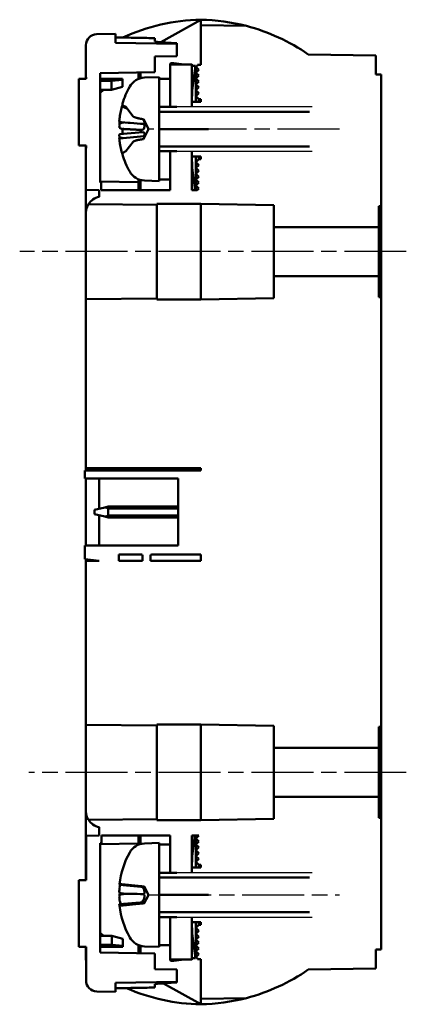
# Model space of a CAD drawing. Header units: millimetres. Extents: x 0 to 110, y 0 to 170.
# Tile 1 of 4: x 0 to 35, y 9 to 99. Entities that reach past the tile are written whole.
import ezdxf

# ---------------------------------------------------------------- set-up
doc = ezdxf.new("R2010")
doc.units = ezdxf.units.MM
doc.linetypes.add('CHAIN', pattern=[0.3543, 0.2362, -0.0295, 0.0591, -0.0295])
for name, color, linetype, lineweight in [('Arêtes visibles(ISO)', 7, 'Continuous', 50), ('Filetages(ISO)', 7, 'Continuous', 25), ("Géométrie d'esquisse(ISO)", 7, 'Continuous', 50), ("Trait d'axe(ISO)", 7, 'Continuous', 25)]:
    doc.layers.add(name, color=color, linetype=linetype, lineweight=lineweight)

msp = doc.modelspace()

# ---------------------------------------------------------------- linework, layer by layer
at = {"layer": 'Arêtes visibles(ISO)'}
for p, q in [((12.918, 97.102), (16.557, 99.15)), ((16.557, 98.65), (16.557, 99.15)), ((16.557, 99.15), (16.557, 99.15)), ((20.734, 98.577), (16.557, 98.65)), ((16.557, 98.65), (16.557, 95.036)), ((8.757, 97.85), (7.04, 97.82)), ((8.757, 97.05), (8.757, 97.85)), ((12.357, 97.435), (12.357, 97.157)), ((6.057, 96.82), (6.057, 93.904)), ((14.357, 96.952), (8.757, 97.05)), ((14.357, 96.952), (14.357, 96.992)), ((14.357, 95.822), (14.357, 96.952)), ((12.357, 95.787), (14.357, 95.822)), ((12.357, 94.34), (12.357, 95.787)), ((32.557, 95.871), (26.383, 95.979)), ((32.557, 94.15), (32.557, 95.871)), ((15.757, 95.05), (13.757, 95.05)), ((13.757, 95.05), (13.757, 93.75)), ((13.818, 95.186), (14.907, 95.05)), ((14.095, 95.169), (13.818, 95.186)), ((15.046, 95.05), (14.095, 95.169)), ((15.757, 91.65), (15.757, 95.05)), ((16.064, 94.923), (15.779, 94.959)), ((16.064, 94.923), (15.788, 94.94)), ((15.788, 92.69), (16.064, 94.923)), ((16.124, 94.615), (16.026, 94.615)), ((16.124, 94.703), (16.037, 94.701)), ((16.257, 94.972), (16.124, 94.838)), ((16.124, 94.838), (16.391, 94.571)), ((16.124, 94.838), (16.124, 94.304)), ((16.391, 94.571), (16.124, 94.304)), ((16.557, 95.036), (16.257, 95.036)), ((16.257, 95.036), (16.257, 94.972)), ((6.069, 93.754), (5.407, 93.754)), ((5.407, 93.754), (5.407, 87.654)), ((6.057, 93.904), (6.069, 93.904)), ((6.057, 93.754), (6.057, 93.904)), ((6.069, 93.904), (6.069, 93.754)), ((7.357, 94.252), (12.357, 94.34)), ((7.357, 93.904), (7.357, 94.252)), ((7.369, 93.904), (7.357, 93.904)), ((7.369, 87.404), (7.369, 93.904)), ((7.369, 93.754), (8.407, 93.754)), ((8.407, 93.754), (8.407, 93.554)), ((9.407, 93.754), (8.407, 93.754)), ((8.407, 93.554), (9.407, 93.665)), ((9.407, 93.665), (9.407, 93.754)), ((9.407, 93.022), (9.407, 93.665)), ((10.857, 94.313), (10.857, 93.736)), ((11.057, 94.317), (11.057, 93.802)), ((12.757, 93.9), (11.405, 93.853)), ((12.757, 93.75), (12.757, 93.9)), ((13.757, 93.75), (12.757, 93.75)), ((16.124, 94.304), (16.391, 94.037)), ((16.124, 94.304), (16.124, 93.77)), ((16.391, 94.037), (16.124, 93.77)), ((16.124, 93.77), (16.391, 93.503)), ((16.124, 93.77), (16.124, 93.236)), ((33.069, 94.15), (32.557, 94.15)), ((33.069, 82.1), (33.069, 94.15)), ((8.407, 93.554), (7.369, 93.554)), ((7.657, 92.754), (7.369, 92.465)), ((7.369, 92.754), (8.407, 92.754)), ((8.407, 93.554), (8.407, 92.754)), ((9.407, 93.022), (8.407, 92.754)), ((16.391, 93.503), (16.124, 93.236)), ((16.124, 93.236), (16.391, 92.969)), ((16.124, 93.236), (16.124, 92.702)), ((16.391, 92.969), (16.124, 92.702)), ((16.124, 92.702), (16.391, 92.434)), ((16.124, 92.702), (16.124, 92.167)), ((16.391, 92.434), (16.124, 92.167)), ((16.124, 92.167), (16.391, 91.9)), ((16.124, 92.167), (16.124, 91.65)), ((16.391, 91.9), (16.557, 91.9)), ((16.391, 91.65), (16.391, 91.9)), ((16.557, 91.9), (16.557, 91.65)), ((9.398, 91.433), (9.398, 91.311)), ((9.489, 91.285), (9.707, 91.176)), ((9.707, 91.176), (10.37, 90.312)), ((16.557, 91.65), (15.757, 91.65)), ((11.316, 90.056), (11.757, 89.225)), ((9.304, 89.783), (9.936, 89.727)), ((9.398, 89.16), (9.398, 88.709)), ((11.757, 89.225), (11.757, 89.075)), ((9.116, 88.296), (11.375, 88.494)), ((9.132, 88.686), (11.252, 88.871)), ((11.086, 88.857), (11.086, 89.076)), ((11.757, 89.075), (11.316, 88.244)), ((5.407, 87.654), (6.069, 87.654)), ((6.057, 87.404), (6.057, 87.654)), ((6.069, 87.404), (6.057, 87.404)), ((6.057, 87.404), (6.057, 83.597)), ((6.069, 87.654), (6.069, 87.404)), ((7.357, 84.274), (7.357, 87.404)), ((7.357, 87.404), (7.369, 87.404)), ((10.37, 87.989), (9.707, 87.124)), ((9.707, 87.124), (9.489, 87.016)), ((15.757, 83.576), (15.757, 86.65)), ((15.757, 86.65), (16.557, 86.65)), ((16.124, 86.65), (16.124, 86.133)), ((16.391, 86.4), (16.124, 86.133)), ((16.391, 86.4), (16.391, 86.65)), ((16.557, 86.4), (16.391, 86.4)), ((16.557, 86.65), (16.557, 86.4)), ((16.04, 83.576), (15.788, 85.61)), ((16.124, 86.133), (16.391, 85.866)), ((16.124, 86.133), (16.124, 85.599)), ((16.391, 85.866), (16.124, 85.599)), ((16.124, 85.599), (16.391, 85.332)), ((16.124, 85.599), (16.124, 85.065)), ((16.391, 85.332), (16.124, 85.065)), ((16.124, 85.065), (16.391, 84.798)), ((16.124, 85.065), (16.124, 84.53)), ((16.391, 84.798), (16.124, 84.53)), ((10.857, 84.313), (7.357, 84.374)), ((7.457, 84.273), (7.357, 84.274)), ((7.457, 83.576), (7.457, 84.273)), ((10.857, 84.564), (10.857, 84.313)), ((10.857, 84.313), (10.857, 83.576)), ((11.057, 84.498), (11.057, 83.576)), ((11.405, 84.447), (12.757, 84.4)), ((12.757, 84.4), (12.757, 84.55)), ((12.757, 84.55), (13.757, 84.55)), ((13.757, 84.55), (13.757, 83.576)), ((16.124, 84.53), (16.391, 84.263)), ((16.124, 84.53), (16.124, 83.996)), ((16.391, 84.263), (16.124, 83.996)), ((16.124, 83.996), (16.391, 83.729)), ((16.124, 83.996), (16.124, 83.576)), ((16.391, 83.729), (16.238, 83.576)), ((6.057, 83.597), (7.257, 83.576)), ((6.057, 81.493), (6.057, 83.597)), ((7.257, 83.576), (7.257, 82.963)), ((13.757, 83.576), (7.457, 83.576)), ((16.238, 83.576), (15.757, 83.576)), ((6.287, 82.29), (12.557, 82.235)), ((12.557, 82.235), (12.557, 82.317)), ((12.557, 82.317), (16.557, 82.317)), ((12.557, 73.665), (12.557, 82.235)), ((16.557, 82.317), (23.257, 82.2)), ((16.557, 82.317), (16.557, 73.583)), ((23.257, 82.2), (23.257, 80.2)), ((32.857, 80.2), (32.857, 82.1)), ((32.857, 82.1), (33.069, 82.1)), ((33.069, 82.1), (33.069, 73.8)), ((6.057, 81.493), (6.057, 73.609)), ((23.257, 80.2), (32.857, 80.2)), ((23.257, 75.7), (23.257, 80.2)), ((32.857, 80.2), (32.857, 75.7)), ((32.857, 75.7), (23.257, 75.7)), ((23.257, 75.7), (23.257, 73.7)), ((32.857, 73.8), (32.857, 75.7)), ((33.069, 73.8), (32.857, 73.8)), ((33.069, 34.5), (33.069, 73.8)), ((12.557, 73.665), (6.057, 73.609)), ((6.057, 73.609), (6.057, 58.147)), ((12.557, 73.583), (12.557, 73.665)), ((16.557, 73.583), (12.557, 73.583)), ((23.257, 73.7), (16.557, 73.583)), ((16.557, 57.95), (5.957, 57.95)), ((5.957, 57.95), (5.957, 57.22)), ((6.057, 58.147), (7.257, 58.168)), ((6.057, 57.95), (6.057, 58.147)), ((7.257, 58.168), (7.257, 58.147)), ((7.257, 58.147), (16.557, 58.147)), ((7.257, 58.147), (7.257, 57.95)), ((16.557, 58.147), (16.557, 57.95)), ((5.957, 57.22), (14.507, 57.22)), ((6.057, 51.09), (6.057, 57.22)), ((7.257, 57.22), (7.257, 54.446)), ((14.507, 57.22), (14.507, 51.09)), ((6.857, 54.35), (7.792, 54.574)), ((6.857, 53.95), (6.857, 54.35)), ((7.792, 54.574), (8.107, 54.65)), ((8.107, 54.65), (14.507, 54.65)), ((8.107, 54.482), (8.107, 53.819)), ((8.107, 54.482), (14.507, 54.482)), ((7.792, 53.726), (6.857, 53.95)), ((7.257, 53.854), (7.257, 51.09)), ((8.107, 53.65), (7.792, 53.726)), ((8.107, 53.819), (14.507, 53.819)), ((8.107, 53.65), (14.507, 53.65)), ((14.507, 51.09), (5.957, 51.09)), ((5.957, 51.09), (5.957, 49.83)), ((5.957, 49.83), (7.257, 49.686)), ((6.057, 49.701), (6.057, 49.819)), ((7.257, 49.68), (6.057, 49.701)), ((6.057, 49.701), (6.057, 34.692)), ((7.257, 49.686), (7.257, 49.68)), ((9.077, 49.701), (9.077, 50.27)), ((9.077, 50.27), (11.127, 50.27)), ((11.227, 49.701), (9.077, 49.701)), ((11.227, 50.17), (11.227, 49.701)), ((11.977, 49.701), (11.977, 50.17)), ((16.557, 49.701), (11.977, 49.701)), ((12.077, 50.27), (16.557, 50.27)), ((16.557, 50.27), (16.557, 49.701)), ((6.057, 34.692), (12.557, 34.635)), ((6.057, 26.808), (6.057, 34.692)), ((12.557, 34.635), (12.557, 34.717)), ((12.557, 34.717), (16.557, 34.717)), ((12.557, 26.065), (12.557, 34.635)), ((16.557, 34.717), (23.257, 34.6)), ((16.557, 34.717), (16.557, 25.983)), ((23.257, 34.6), (23.257, 32.6)), ((32.857, 32.6), (32.857, 34.5)), ((32.857, 34.5), (33.069, 34.5)), ((33.069, 34.5), (33.069, 26.2)), ((23.257, 32.6), (32.857, 32.6)), ((23.257, 32.6), (23.257, 28.1)), ((32.857, 32.6), (32.857, 28.1)), ((32.857, 28.1), (23.257, 28.1)), ((23.257, 28.1), (23.257, 26.1)), ((32.857, 26.2), (32.857, 28.1)), ((6.057, 26.808), (6.057, 20.495)), ((23.257, 26.1), (16.557, 25.983)), ((33.069, 26.2), (32.857, 26.2)), ((33.069, 14.15), (33.069, 26.2)), ((12.557, 26.065), (6.287, 26.011)), ((7.257, 25.338), (7.257, 24.572)), ((12.557, 25.983), (12.557, 26.065)), ((16.557, 25.983), (12.557, 25.983)), ((7.257, 24.572), (6.069, 24.551)), ((6.069, 24.551), (6.069, 20.495)), ((7.469, 23.876), (7.469, 24.572)), ((7.469, 24.572), (13.757, 24.572)), ((10.869, 24.572), (10.869, 23.835)), ((11.057, 23.802), (11.057, 24.572)), ((13.757, 24.572), (13.757, 23.75)), ((15.757, 21.65), (15.757, 24.572)), ((15.757, 24.572), (16.39, 24.572)), ((15.788, 22.69), (16.021, 24.572)), ((16.124, 24.304), (16.124, 24.572)), ((16.391, 24.571), (16.124, 24.304)), ((16.124, 24.304), (16.391, 24.037)), ((16.124, 23.77), (16.124, 24.304)), ((16.39, 24.572), (16.391, 24.571)), ((7.369, 23.874), (7.469, 23.876)), ((7.369, 13.896), (7.369, 23.874)), ((7.369, 23.774), (10.869, 23.835)), ((10.869, 23.835), (10.869, 23.74)), ((12.757, 23.9), (11.405, 23.853)), ((12.757, 23.75), (12.757, 23.9)), ((13.757, 23.75), (12.757, 23.75)), ((16.391, 24.037), (16.124, 23.77)), ((16.124, 23.77), (16.391, 23.503)), ((16.124, 23.236), (16.124, 23.77)), ((16.391, 23.503), (16.124, 23.236)), ((16.124, 23.236), (16.391, 22.969)), ((16.124, 22.702), (16.124, 23.236)), ((16.391, 22.969), (16.124, 22.702)), ((16.124, 22.702), (16.391, 22.434)), ((16.124, 22.167), (16.124, 22.702)), ((16.557, 21.65), (15.757, 21.65)), ((16.391, 22.434), (16.124, 22.167)), ((16.124, 22.167), (16.391, 21.9)), ((16.124, 21.65), (16.124, 22.167)), ((16.391, 21.9), (16.557, 21.9)), ((16.391, 21.9), (16.391, 21.65)), ((16.557, 21.9), (16.557, 21.65)), ((6.069, 20.495), (5.419, 20.495)), ((5.419, 20.495), (5.419, 14.395)), ((9.113, 20.067), (11.4, 19.867)), ((11.392, 19.913), (11.757, 19.225)), ((11.757, 19.075), (11.392, 18.388)), ((11.757, 19.225), (11.757, 19.075)), ((9.116, 18.297), (11.375, 18.494)), ((15.757, 13.25), (15.757, 16.65)), ((15.757, 16.65), (16.557, 16.65)), ((16.124, 16.133), (16.124, 16.65)), ((16.391, 16.4), (16.124, 16.133)), ((16.391, 16.65), (16.391, 16.4)), ((16.557, 16.4), (16.391, 16.4)), ((16.557, 16.65), (16.557, 16.4)), ((7.669, 15.395), (7.369, 15.695)), ((8.419, 15.395), (7.369, 15.395)), ((8.419, 15.395), (8.419, 14.595)), ((8.419, 15.395), (9.419, 15.127)), ((16.064, 13.377), (15.788, 15.61)), ((16.124, 16.133), (16.391, 15.866)), ((16.124, 15.599), (16.124, 16.133)), ((16.391, 15.866), (16.124, 15.599)), ((16.124, 15.599), (16.391, 15.332)), ((16.124, 15.065), (16.124, 15.599)), ((16.391, 15.332), (16.124, 15.065)), ((7.369, 14.595), (8.419, 14.595)), ((8.419, 14.595), (8.419, 14.395)), ((9.419, 14.484), (8.419, 14.595)), ((9.419, 14.484), (9.419, 15.127)), ((9.419, 14.395), (9.419, 14.484)), ((10.869, 14.56), (10.869, 13.835)), ((11.057, 13.832), (11.057, 14.498)), ((11.405, 14.447), (12.757, 14.4)), ((12.757, 14.4), (12.757, 14.55)), ((12.757, 14.55), (13.757, 14.55)), ((13.757, 14.55), (13.757, 13.25)), ((16.124, 15.065), (16.391, 14.798)), ((16.124, 14.53), (16.124, 15.065)), ((16.391, 14.798), (16.124, 14.53)), ((16.124, 14.53), (16.391, 14.263)), ((16.124, 13.996), (16.124, 14.53)), ((5.419, 14.395), (6.069, 14.395)), ((6.057, 14.395), (6.057, 13.731)), ((6.057, 13.731), (6.057, 13.316)), ((6.057, 13.731), (6.069, 13.731)), ((6.069, 14.395), (6.069, 11.328)), ((7.369, 14.395), (8.419, 14.395)), ((12.369, 13.809), (7.369, 13.896)), ((8.419, 14.395), (9.419, 14.395)), ((12.369, 12.361), (12.369, 13.809)), ((16.124, 13.686), (16.026, 13.686)), ((16.124, 13.597), (16.037, 13.599)), ((16.391, 14.263), (16.124, 13.996)), ((16.124, 13.996), (16.391, 13.729)), ((16.124, 13.462), (16.124, 13.996)), ((16.391, 13.729), (16.124, 13.462)), ((32.557, 12.429), (32.557, 14.15)), ((32.557, 14.15), (33.069, 14.15)), ((13.757, 13.25), (15.757, 13.25)), ((14.907, 13.25), (13.818, 13.114)), ((13.818, 13.114), (14.095, 13.132)), ((15.046, 13.25), (14.095, 13.132)), ((16.064, 13.377), (15.779, 13.342)), ((15.788, 13.36), (16.064, 13.377)), ((16.124, 13.462), (16.257, 13.329)), ((16.257, 13.329), (16.257, 13.264)), ((16.257, 13.264), (16.557, 13.264)), ((16.557, 13.264), (16.557, 9.65)), ((14.369, 12.326), (12.369, 12.361)), ((14.369, 11.196), (14.369, 12.326)), ((26.383, 12.322), (32.557, 12.429)), ((8.769, 11.098), (14.369, 11.196)), ((8.769, 10.298), (8.769, 11.098)), ((12.369, 10.992), (12.369, 10.714)), ((16.557, 9.15), (13.152, 11.067)), ((14.369, 11.156), (14.369, 11.196)), ((7.051, 10.328), (8.769, 10.298)), ((16.557, 9.65), (20.734, 9.723)), ((16.557, 9.65), (16.557, 9.15)), ((16.557, 9.15), (16.557, 9.15))]:
    msp.add_line(p, q, dxfattribs=at)
for centre, radius, start, end in [((16.868, 81.383), 17.77, 91.0027, 114.74402), ((16.247, 81.383), 17.77, 75.37721, 89), ((16.247, 81.383), 17.77, 55.22266, 75.37721), ((7.057, 96.82), 1, 91, 180), ((11.46, 92.254), 1.6, 92, 150.99028), ((17.057, 89.15), 8, 150.99028, 163.05565), ((9.564, 91.433), 0.166, 163.05565, 243.5), ((9.564, 86.867), 0.166, 116.5, 196.94435), ((17.057, 89.15), 8, 196.94435, 209.00972), ((11.46, 86.046), 1.6, 209.00972, 268), ((7.557, 81.493), 1.5, 101.53696, 147.90641), ((11.127, 50.17), 0.1, 0, 90), ((12.077, 50.17), 0.1, 90, 180), ((7.557, 26.808), 1.5, 212.09359, 258.46304), ((11.46, 22.254), 1.6, 92, 150.99028), ((17.057, 19.15), 8, 150.99028, 172.86768), ((17.057, 19.15), 8, 187.13232, 209.00972), ((11.46, 16.046), 1.6, 209.00972, 268), ((7.057, 13.316), 1, 180, 188.55945), ((16.247, 26.918), 17.77, 284.62279, 304.77734), ((7.069, 11.328), 1, 180, 269), ((16.868, 26.918), 17.77, 246.40443, 268.9973), ((16.247, 26.918), 17.77, 271, 284.62279)]:
    msp.add_arc(centre, radius, start, end, dxfattribs=at)
for centre, major_axis, ratio, start_param, end_param in [((17.046, 112.014), (-26.168, 0), 0.577086, 1.390663, 1.467884), ((17.013, 89.279), (-7.552, -2.59), 0.963239, 5.671629, 5.818417), ((8.363, 90.022), (1.542, -0.232), 0.079063, 5.238527, 5.380432), ((16.843, 90.089), (-7.705, -1.761), 0.626371, 5.990135, 6.014413), ((8.363, 89.701), (-1.542, -0.212), 0.095585, 2.071893, 2.420963), ((17.013, 88.648), (-7.954, 0.697), 0.06685, 0.151551, 0.298338), ((8.363, 88.275), (1.542, -0.146), 0.128866, 0.827625, 1.068776), ((16.843, 88.508), (-7.497, 2.503), 0.836284, 0.398903, 0.41097), ((17.013, 89.184), (-4.859, -6.335), 0.993949, 5.515316, 5.66523), ((6.024, 54.15), (2.5, 0), 0.239999, 0.585686, 0.785398), ((6.024, 54.15), (2.5, 0), 0.239999, 5.497787, 5.6975), ((17.013, 19.506), (-7.924, -0.98), 0.704068, 6.01141, 6.050646), ((8.363, 19.463), (1.542, -0.272), 0.004216, 5.227356, 5.587492), ((16.843, 20.351), (-7.781, -1.39), 0.158252, 6.037405, 6.128312), ((8.363, 19.069), (-1.542, -0.268), 0.023877, 2.080863, 2.440998), ((17.013, 18.733), (-7.94, 0.839), 0.558467, 0.204623, 0.281214), ((17.057, -3.865), (26.168, 0), 0.577086, 1.673709, 1.75093)]:
    msp.add_ellipse(centre, major_axis=major_axis, ratio=ratio, start_param=start_param, end_param=end_param, dxfattribs=at)
for points, knots in [([(8.757, 97.534), (8.997, 97.53), (9.237, 97.525), (9.717, 97.516), (9.957, 97.511), (10.437, 97.502), (10.677, 97.497), (11.157, 97.488), (11.397, 97.483), (11.877, 97.474), (12.117, 97.469), (12.357, 97.465)], [0.0999408, 0.0999408, 0.0999408, 0.0999408, 0.1719557, 0.1719557, 0.2439705, 0.2439705, 0.3159854, 0.3159854, 0.3880002, 0.3880002, 0.4600151, 0.4600151, 0.4600151, 0.4600151]), ([(13.757, 95.05), (13.757, 95.073), (13.763, 95.096), (13.783, 95.142), (13.798, 95.164), (13.818, 95.186)], [0, 0, 0, 0, 0.0430199, 0.0430199, 0.08603981, 0.08603981, 0.08603981, 0.08603981]), ([(15.788, 94.94), (15.778, 94.959), (15.77, 94.977), (15.76, 95.014), (15.757, 95.032), (15.757, 95.05)], [0, 0, 0, 0, 0.03060343, 0.03060343, 0.06120685, 0.06120685, 0.06120685, 0.06120685]), ([(15.757, 92.089), (15.757, 92.189), (15.76, 92.29), (15.77, 92.49), (15.778, 92.59), (15.788, 92.69)], [0, 0, 0, 0, 0.03060343, 0.03060343, 0.06120685, 0.06120685, 0.06120685, 0.06120685]), ([(9.489, 91.169), (9.474, 91.176), (9.458, 91.187), (9.432, 91.212), (9.418, 91.231), (9.402, 91.268), (9.398, 91.291), (9.398, 91.311)], [0.05659998, 0.05659998, 0.05659998, 0.05659998, 0.06162651, 0.06162651, 0.06776774, 0.06776774, 0.07392503, 0.07392503, 0.07392503, 0.07392503]), ([(9.144, 90.224), (9.138, 90.183), (9.132, 90.136), (9.122, 90.047), (9.118, 90.003), (9.113, 89.93), (9.112, 89.895), (9.113, 89.841), (9.114, 89.821), (9.118, 89.806), (9.12, 89.802), (9.121, 89.8)], [0, 0, 0, 0, 0.01285996, 0.01285996, 0.02571992, 0.02571992, 0.03841194, 0.03841194, 0.05110395, 0.05110395, 0.05644229, 0.05644229, 0.05644229, 0.05644229]), ([(11.291, 90.06), (11.31, 90.021), (11.328, 89.983), (11.361, 89.907), (11.378, 89.864), (11.401, 89.785), (11.407, 89.749), (11.407, 89.691), (11.401, 89.665), (11.383, 89.637), (11.375, 89.629), (11.367, 89.623)], [0.23104215, 0.23104215, 0.23104215, 0.23104215, 0.24321787, 0.24321787, 0.25700514, 0.25700514, 0.27079242, 0.27079242, 0.28457969, 0.28457969, 0.29197487, 0.29197487, 0.29197487, 0.29197487]), ([(9.121, 89.673), (9.121, 89.666), (9.12, 89.659), (9.116, 89.61), (9.114, 89.564), (9.112, 89.476), (9.112, 89.434), (9.116, 89.365), (9.119, 89.333), (9.128, 89.285), (9.133, 89.269), (9.141, 89.26), (9.142, 89.258), (9.144, 89.257)], [0.02354194, 0.02354194, 0.02354194, 0.02354194, 0.02575103, 0.02575103, 0.0384746, 0.0384746, 0.05119816, 0.05119816, 0.06396744, 0.06396744, 0.07673673, 0.07673673, 0.08003865, 0.08003865, 0.08003865, 0.08003865]), ([(9.398, 89.16), (9.398, 89.161), (9.402, 89.163), (9.418, 89.164), (9.432, 89.164), (9.458, 89.163), (9.474, 89.163), (9.489, 89.162)], [0.02470436, 0.02470436, 0.02470436, 0.02470436, 0.03086166, 0.03086166, 0.03700288, 0.03700288, 0.04202941, 0.04202941, 0.04202941, 0.04202941]), ([(9.936, 89.727), (9.997, 89.722), (10.057, 89.717), (10.528, 89.678), (10.946, 89.65), (11.367, 89.623)], [-3.6108453, -3.6108453, -3.6108453, -3.6108453, -3.593638, -3.593638, -3.4681207, -3.4681207, -3.4681207, -3.4681207]), ([(11.367, 89.623), (11.375, 89.598), (11.383, 89.573), (11.401, 89.499), (11.407, 89.451), (11.407, 89.365), (11.401, 89.321), (11.378, 89.245), (11.361, 89.212), (11.323, 89.155), (11.298, 89.129), (11.245, 89.093), (11.218, 89.083), (11.192, 89.08), (11.189, 89.08), (11.185, 89.08), (11.181, 89.079)], [-0.08116454, -0.08116454, -0.08116454, -0.08116454, -0.07376936, -0.07376936, -0.05998209, -0.05998209, -0.04619482, -0.04619482, -0.03240754, -0.03240754, -0.01620377, -0.01620377, 0, 0, 0, 0.00239212, 0.00239212, 0.00239212, 0.00239212]), ([(9.132, 88.686), (9.13, 88.685), (9.129, 88.684), (9.122, 88.676), (9.118, 88.66), (9.113, 88.617), (9.112, 88.586), (9.113, 88.515), (9.114, 88.473), (9.118, 88.416), (9.12, 88.398), (9.121, 88.379)], [0.00854947, 0.00854947, 0.00854947, 0.00854947, 0.01285996, 0.01285996, 0.02571992, 0.02571992, 0.03841194, 0.03841194, 0.05110395, 0.05110395, 0.05644229, 0.05644229, 0.05644229, 0.05644229]), ([(9.116, 88.296), (9.114, 88.296), (9.113, 88.293), (9.112, 88.277), (9.112, 88.257), (9.116, 88.208), (9.119, 88.175), (9.128, 88.099), (9.133, 88.056), (9.141, 88.003), (9.142, 87.992), (9.144, 87.981)], [0.0311286, 0.0311286, 0.0311286, 0.0311286, 0.03851169, 0.03851169, 0.05119818, 0.05119818, 0.06396747, 0.06396747, 0.07673675, 0.07673675, 0.08003868, 0.08003868, 0.08003868, 0.08003868]), ([(11.252, 88.871), (11.259, 88.872), (11.265, 88.872), (11.298, 88.87), (11.323, 88.86), (11.361, 88.83), (11.378, 88.81), (11.401, 88.756), (11.407, 88.722), (11.407, 88.651), (11.401, 88.608), (11.383, 88.541), (11.376, 88.517), (11.367, 88.493)], [0.2230502, 0.2230502, 0.2230502, 0.2230502, 0.2270141, 0.2270141, 0.24321787, 0.24321787, 0.25700514, 0.25700514, 0.27079242, 0.27079242, 0.28457969, 0.28457969, 0.29190781, 0.29190781, 0.29190781, 0.29190781]), ([(11.375, 88.494), (11.381, 88.494), (11.385, 88.494), (11.401, 88.489), (11.407, 88.479), (11.407, 88.446), (11.401, 88.423), (11.378, 88.365), (11.361, 88.331), (11.335, 88.281), (11.326, 88.263), (11.316, 88.244)], [-0.07859149, -0.07859149, -0.07859149, -0.07859149, -0.07376936, -0.07376936, -0.05998209, -0.05998209, -0.04619482, -0.04619482, -0.03240754, -0.03240754, -0.02564259, -0.02564259, -0.02564259, -0.02564259]), ([(9.398, 86.867), (9.398, 86.888), (9.402, 86.912), (9.418, 86.95), (9.432, 86.97), (9.458, 86.996), (9.474, 87.008), (9.489, 87.016)], [0.02470436, 0.02470436, 0.02470436, 0.02470436, 0.03086166, 0.03086166, 0.03700288, 0.03700288, 0.04202941, 0.04202941, 0.04202941, 0.04202941]), ([(15.788, 85.61), (15.778, 85.71), (15.77, 85.81), (15.76, 86.011), (15.757, 86.111), (15.757, 86.211)], [0, 0, 0, 0, 0.03060343, 0.03060343, 0.06120685, 0.06120685, 0.06120685, 0.06120685]), ([(6.057, 81.493), (6.057, 81.638), (6.079, 81.768), (6.179, 82.146), (6.287, 82.29), (6.287, 82.29)], [1.8968114, 1.8968114, 1.8968114, 1.8968114, 1.9741101, 1.9741101, 2.164166, 2.164166, 2.164166, 2.164166]), ([(6.287, 26.011), (6.287, 26.011), (6.274, 26.03), (6.201, 26.159), (6.107, 26.345), (6.063, 26.665), (6.057, 26.734), (6.057, 26.808)], [2.1615853, 2.1615853, 2.1615853, 2.1615853, 2.2293833, 2.2293833, 2.3825336, 2.3825336, 2.4205725, 2.4205725, 2.4205725, 2.4205725]), ([(15.757, 22.089), (15.757, 22.189), (15.76, 22.29), (15.77, 22.49), (15.778, 22.59), (15.788, 22.69)], [0, 0, 0, 0, 0.03060343, 0.03060343, 0.06120685, 0.06120685, 0.06120685, 0.06120685]), ([(9.119, 20.143), (9.116, 20.117), (9.114, 20.095), (9.112, 20.072), (9.112, 20.067), (9.113, 20.067)], [0.02582673, 0.02582673, 0.02582673, 0.02582673, 0.0384746, 0.0384746, 0.04804118, 0.04804118, 0.04804118, 0.04804118]), ([(9.144, 19.838), (9.138, 19.808), (9.132, 19.77), (9.122, 19.686), (9.118, 19.64), (9.113, 19.555), (9.112, 19.51), (9.113, 19.427), (9.114, 19.389), (9.118, 19.346), (9.12, 19.334), (9.121, 19.323)], [0, 0, 0, 0, 0.01285996, 0.01285996, 0.02571992, 0.02571992, 0.03841194, 0.03841194, 0.05110395, 0.05110395, 0.05644229, 0.05644229, 0.05644229, 0.05644229]), ([(11.24, 19.881), (11.251, 19.865), (11.261, 19.847), (11.298, 19.783), (11.323, 19.733), (11.361, 19.643), (11.378, 19.595), (11.401, 19.5), (11.407, 19.451), (11.407, 19.365), (11.401, 19.322), (11.383, 19.263), (11.375, 19.244), (11.367, 19.227)], [0.22064069, 0.22064069, 0.22064069, 0.22064069, 0.2270141, 0.2270141, 0.24321787, 0.24321787, 0.25700514, 0.25700514, 0.27079242, 0.27079242, 0.28457969, 0.28457969, 0.29197487, 0.29197487, 0.29197487, 0.29197487]), ([(11.392, 19.913), (11.402, 19.894), (11.407, 19.881), (11.407, 19.869), (11.404, 19.867), (11.4, 19.867)], [-0.07255094, -0.07255094, -0.07255094, -0.07255094, -0.05998209, -0.05998209, -0.05112817, -0.05112817, -0.05112817, -0.05112817]), ([(9.121, 19.168), (9.121, 19.162), (9.12, 19.156), (9.116, 19.117), (9.114, 19.077), (9.112, 18.991), (9.112, 18.946), (9.116, 18.861), (9.119, 18.817), (9.128, 18.737), (9.133, 18.701), (9.141, 18.667), (9.142, 18.66), (9.144, 18.654)], [0.02354357, 0.02354357, 0.02354357, 0.02354357, 0.0258252, 0.0258252, 0.03851169, 0.03851169, 0.05119818, 0.05119818, 0.06396747, 0.06396747, 0.07673675, 0.07673675, 0.08003868, 0.08003868, 0.08003868, 0.08003868]), ([(9.546, 19.25), (9.735, 19.247), (9.937, 19.244), (10.528, 19.236), (10.946, 19.231), (11.367, 19.227)], [-3.6471527, -3.6471527, -3.6471527, -3.6471527, -3.593638, -3.593638, -3.4681207, -3.4681207, -3.4681207, -3.4681207]), ([(11.367, 19.227), (11.375, 19.207), (11.383, 19.185), (11.401, 19.119), (11.407, 19.072), (11.407, 18.981), (11.401, 18.932), (11.378, 18.836), (11.361, 18.791), (11.323, 18.705), (11.298, 18.659), (11.245, 18.579), (11.218, 18.544), (11.192, 18.518), (11.189, 18.514), (11.185, 18.51), (11.181, 18.506)], [-0.08116454, -0.08116454, -0.08116454, -0.08116454, -0.07376936, -0.07376936, -0.05998209, -0.05998209, -0.04619482, -0.04619482, -0.03240754, -0.03240754, -0.01620377, -0.01620377, 0, 0, 0, 0.00239212, 0.00239212, 0.00239212, 0.00239212]), ([(9.116, 18.297), (9.116, 18.297), (9.116, 18.297), (9.113, 18.296), (9.112, 18.288), (9.113, 18.253), (9.114, 18.228), (9.118, 18.186), (9.12, 18.172), (9.121, 18.157)], [0.02568054, 0.02568054, 0.02568054, 0.02568054, 0.02571992, 0.02571992, 0.03841194, 0.03841194, 0.05110395, 0.05110395, 0.05638727, 0.05638727, 0.05638727, 0.05638727]), ([(11.375, 18.494), (11.38, 18.495), (11.385, 18.494), (11.401, 18.49), (11.407, 18.479), (11.407, 18.447), (11.401, 18.423), (11.388, 18.392), (11.387, 18.39), (11.386, 18.387)], [0.25213608, 0.25213608, 0.25213608, 0.25213608, 0.25700514, 0.25700514, 0.27079242, 0.27079242, 0.28457969, 0.28457969, 0.28563542, 0.28563542, 0.28563542, 0.28563542]), ([(15.788, 15.61), (15.778, 15.71), (15.77, 15.81), (15.76, 16.011), (15.757, 16.111), (15.757, 16.211)], [0, 0, 0, 0, 0.03060343, 0.03060343, 0.06120685, 0.06120685, 0.06120685, 0.06120685]), ([(13.818, 13.114), (13.798, 13.136), (13.783, 13.159), (13.763, 13.204), (13.757, 13.227), (13.757, 13.25)], [0, 0, 0, 0, 0.0430199, 0.0430199, 0.08603981, 0.08603981, 0.08603981, 0.08603981]), ([(15.757, 13.25), (15.757, 13.268), (15.76, 13.286), (15.77, 13.323), (15.778, 13.341), (15.788, 13.36)], [0, 0, 0, 0, 0.03060343, 0.03060343, 0.06120685, 0.06120685, 0.06120685, 0.06120685]), ([(8.769, 10.614), (9.009, 10.619), (9.249, 10.623), (9.729, 10.633), (9.969, 10.637), (10.449, 10.647), (10.689, 10.651), (11.169, 10.661), (11.409, 10.665), (11.889, 10.674), (12.129, 10.679), (12.369, 10.684)], [0.0999408, 0.0999408, 0.0999408, 0.0999408, 0.1719557, 0.1719557, 0.2439705, 0.2439705, 0.3159854, 0.3159854, 0.3880002, 0.3880002, 0.4600151, 0.4600151, 0.4600151, 0.4600151])]:
    msp.add_open_spline(points, degree=3, knots=knots, dxfattribs=at)
for points in [[(12.357, 97.435), (12.357, 97.455), (12.357, 97.465), (12.357, 97.465)], [(9.405, 86.819), (9.4, 86.834), (9.398, 86.852), (9.398, 86.867)], [(12.369, 10.684), (12.369, 10.684), (12.369, 10.694), (12.369, 10.714)]]:
    msp.add_open_spline(points, degree=3, dxfattribs=at)
for points, weights in [([(9.489, 91.169), (9.668, 91.088), (9.832, 91.013)], [1.00324421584, 1.00770010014, 1.01046181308]), ([(10.37, 90.312), (10.46, 90.195), (11.316, 90.056)], [1.1015891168, 1.09198542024, 1.00826253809]), ([(11.086, 89.076), (10.469, 89.109), (9.489, 89.162)], [1, 1.02820642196, 1.00324421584]), ([(11.316, 88.244), (10.46, 88.106), (10.37, 87.989)], [1.00826253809, 1.09198542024, 1.1015891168]), ([(11.181, 89.079), (11.137, 89.078), (11.086, 89.076)], [1.14872900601, 1.07456653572, 1]), ([(9.119, 20.143), (9.907, 20.054), (11.392, 19.913)], [1.00038909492, 1.03719085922, 1.00038311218]), ([(11.392, 18.388), (9.907, 18.246), (9.119, 18.157)], [1.00038311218, 1.03719085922, 1.00038909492]), ([(11.181, 18.506), (11.165, 18.491), (11.149, 18.474)], [1.14872900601, 1.12119723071, 1.09360976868])]:
    msp.add_rational_spline(points, weights, degree=2, dxfattribs=at)
at = {"layer": 'Filetages(ISO)'}
for p, q in [((26.757, 91.172), (14.357, 91.172)), ((14.357, 87.129), (26.757, 87.129)), ((26.757, 21.172), (14.357, 21.172)), ((14.357, 17.129), (26.757, 17.129))]:
    msp.add_line(p, q, dxfattribs=at)
at = {"layer": "Géométrie d'esquisse(ISO)"}
for p, q in [((12.757, 93.75), (12.757, 84.55)), ((13.757, 91.172), (13.757, 93.75)), ((14.357, 91.172), (12.757, 91.172)), ((12.757, 91.172), (12.757, 87.129)), ((15.757, 91.65), (15.757, 91.172)), ((12.757, 90.741), (26.505, 90.741)), ((12.757, 89.15), (17.26, 89.15)), ((12.757, 87.56), (26.505, 87.56)), ((14.357, 87.129), (12.757, 87.129)), ((13.757, 84.55), (13.757, 87.129)), ((15.757, 86.65), (15.757, 87.129)), ((12.757, 23.75), (12.757, 14.55)), ((13.757, 21.172), (13.757, 23.75)), ((15.757, 21.65), (15.757, 21.172)), ((12.757, 21.172), (12.757, 17.129)), ((14.357, 21.172), (12.757, 21.172)), ((12.757, 20.741), (26.505, 20.741)), ((12.757, 19.15), (17.26, 19.15)), ((12.757, 17.56), (26.505, 17.56)), ((14.357, 17.129), (12.757, 17.129)), ((13.757, 14.55), (13.757, 17.129)), ((15.757, 16.65), (15.757, 17.129))]:
    msp.add_line(p, q, dxfattribs=at)
at = {"layer": "Trait d'axe(ISO)", "linetype": 'CHAIN', "ltscale": 23.990969}
for p, q in [((29.257, 89.15), (11.857, 89.15)), ((35.357, 77.95), (0, 77.95)), ((35.357, 30.35), (0.848, 30.35)), ((11.857, 19.15), (29.257, 19.15))]:
    msp.add_line(p, q, dxfattribs=at)

doc.saveas('drawing.dxf')
